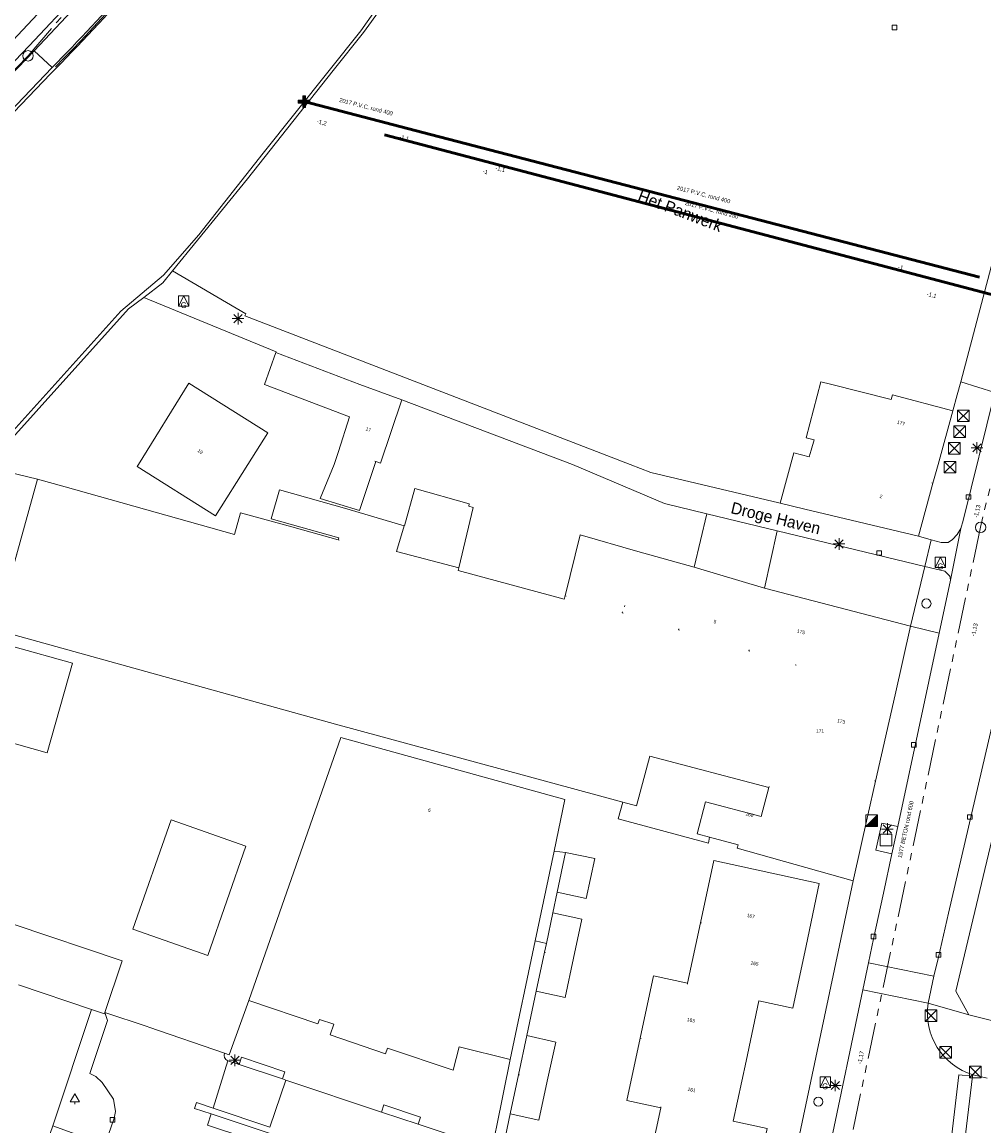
# Model space of a CAD drawing. Header units: millimetres. Extents: x 812 to 183790, y 13 to 580968.
# Tile 23 of 256: x 182587 to 182670, y 580443 to 580538. Entities that reach past the tile are written whole.
import ezdxf

# ---------------------------------------------------------------- set-up
doc = ezdxf.new("R2010")
doc.units = ezdxf.units.MM
doc.header["$LTSCALE"] = 5
for name, pattern in [('DGN1', [336.0003, 0, -336.0003]), ('DGN3', [672.0006, 448.0004, -224.0002]), ('PHANTOM2', [1.25, 0.625, -0.125, 0.125, -0.125, 0.125, -0.125])]:
    doc.linetypes.add(name, pattern=pattern)
for name, color, linetype, lineweight in [('000 BOB begin', 252, 'Continuous', 13), ('000 BOB eind', 252, 'Continuous', 13), ('000 Onderhoud door derden', 252, 'Continuous', 53), ('000 Specificaties_S', 252, 'Continuous', 13), ('025 FIKTIEVE PUT', 252, 'Continuous', 0), ('046 GEMENGD STELSEL', 252, 'PHANTOM2', 0), ('047 HEMELWATER AFVOER', 252, 'PHANTOM2', 13), ('afsluitpaal', 252, 'Continuous', 9), ('beheer openbare ruimte groenbeheer', 252, 'Continuous', 9), ('beheer openbare ruimte wegbeheer', 252, 'Continuous', 9), ('boom', 252, 'Continuous', 9), ('brandkraan -put', 252, 'Continuous', 9), ('gasput', 252, 'Continuous', 9), ('Grens overig bouwwerk IMGEO uitbreiding populatie', 7, 'Continuous', 0), ('hek', 252, 'DGN3', 9), ('Hek overige scheiding', 252, 'Continuous', 9), ('hoofdgebouw', 252, 'Continuous', 9), ('huisnummerreeks BGT', 252, 'Continuous', 9), ('inspectie- rioolput', 252, 'Continuous', 9), ('kant verharding', 252, 'Continuous', 9), ('kolk', 252, 'Continuous', 9), ('lichtmast', 252, 'Continuous', 9), ('maaiveld', 6, 'Continuous', 0), ('N-XX-AL-M', 7, 'Continuous', 0), ('openbaar ruimte label', 252, 'Continuous', 9), ('waterleidingput', 252, 'Continuous', 9)]:
    doc.layers.add(name, color=color, linetype=linetype, lineweight=lineweight)
for name, color, linetype, lineweight, true_color in [('benzine- olieput', 7, 'Continuous', 0, 0x673327), ('bijgebouw', 1, 'Continuous', 0, 0xff0000), ('dakrand', 1, 'Continuous', 0, 0xff0000), ('dakrand bijgebouw', 1, 'Continuous', 0, 0xff0000), ('Kademuur breder dan 30cm', 1, 'Continuous', 0, 0xff0000), ('kunstwerk', 7, 'Continuous', 13, 0x00a800), ('pomp', 7, 'Continuous', 0, 0xd52b96), ('scheidingsmuur', 1, 'DGN1', 13, 0xff0000)]:
    doc.layers.add(name, color=color, linetype=linetype, lineweight=lineweight, true_color=true_color)
doc.styles.add('Arial Narrow', font='Arial Narrow.shx')
doc.styles.add('NLCS-ISO-M200-T18', font='txt', dxfattribs={"height": 0.36})
doc.styles.add('Styledgn000', font='dgn000.shx')
doc.dimstyles.new('NLCS-M200-T18-PIJL_X_L2_H1', dxfattribs={"dimscale": 0.2, "dimtxt": 0.36, "dimasz": 2, "dimexe": 2, "dimexo": 1, "dimgap": 0.7, "dimtad": 1, "dimzin": 0, "dimdsep": 46, "dimtxsty": 'NLCS-ISO-M200-T18', "dimcen": 0, "dimdle": 2, "dimclrd": 256, "dimclre": 256, "dimclrt": 256, "dimadec": 1, "dimazin": 0, "dimtfac": 1, "dimtofl": 0, "dimtmove": 1, "dimatfit": 0, "dimfxl": 2, "dimfxlon": 1, "dimtfillclr": 254, "dimtolj": 1, "dimtzin": 0, "dimlwd": 18, "dimlwe": 18, "dimarcsym": 0})

# ---------------------------------------------------------------- blocks, each defined once
blk = doc.blocks.new('RIOOLP455')
at = {"layer": 'inspectie- rioolput', "color": 251, "linetype": 'Continuous', "lineweight": 0, "true_color": 0x696969}
blk.add_circle((0, 0), 0.9, dxfattribs=at)
blk = doc.blocks.new('HINDER375')
at = {"layer": 'afsluitpaal', "color": 251, "linetype": 'Continuous', "lineweight": 0, "true_color": 0x696969}
for p, q in [((-0.5, 0.5), (0.5, -0.5)), ((0.5, 0.5), (-0.5, -0.5))]:
    blk.add_line(p, q, dxfattribs=at)
at = {"layer": 'afsluitpaal', "color": 251, "linetype": 'Continuous', "lineweight": 0, "true_color": 0x696969, "flags": 128}
blk.add_lwpolyline([(-0.5, 0.5), (0.5, 0.5), (0.5, -0.5), (-0.5, -0.5), (-0.5, 0.5)], dxfattribs=at)
blk = doc.blocks.new('SKOLK1607')
at = {"layer": 'kolk', "color": 251, "linetype": 'Continuous', "lineweight": 0, "true_color": 0x696969, "flags": 128}
blk.add_lwpolyline([(-0.2, 0.4), (0.2, 0.4), (0.2, 0), (-0.2, 0), (-0.2, 0.4)], dxfattribs=at)
blk = doc.blocks.new('SKOLK1694')
at = {"layer": 'kolk', "color": 251, "linetype": 'Continuous', "lineweight": 0, "true_color": 0x696969, "flags": 128}
blk.add_lwpolyline([(-0.2, 0.4), (0.2, 0.4), (0.2, 0), (-0.2, 0), (-0.2, 0.4)], dxfattribs=at)
blk = doc.blocks.new('SKOLK1731')
at = {"layer": 'kolk', "color": 251, "linetype": 'Continuous', "lineweight": 0, "true_color": 0x696969, "flags": 128}
blk.add_lwpolyline([(-0.2, 0.4), (0.2, 0.4), (0.2, 0), (-0.2, 0), (-0.2, 0.4)], dxfattribs=at)
blk = doc.blocks.new('HINDER434')
at = {"layer": 'afsluitpaal', "color": 251, "linetype": 'Continuous', "lineweight": 0, "true_color": 0x696969}
for p, q in [((-0.5, 0.5), (0.5, -0.5)), ((0.5, 0.5), (-0.5, -0.5))]:
    blk.add_line(p, q, dxfattribs=at)
at = {"layer": 'afsluitpaal', "color": 251, "linetype": 'Continuous', "lineweight": 0, "true_color": 0x696969, "flags": 128}
blk.add_lwpolyline([(-0.5, 0.5), (0.5, 0.5), (0.5, -0.5), (-0.5, -0.5), (-0.5, 0.5)], dxfattribs=at)
blk = doc.blocks.new('GASPT91')
at = {"layer": 'gasput', "color": 251, "linetype": 'Continuous', "lineweight": 0, "true_color": 0x696969, "flags": 128}
for points in [[(-0.45, 0.45), (0.45, 0.45), (0.45, -0.45), (-0.45, -0.45), (-0.45, 0.45)], [(-0.45, -0.45), (0, 0.45), (0.45, -0.45)]]:
    blk.add_lwpolyline(points, dxfattribs=at)
at = {"layer": 'gasput', "color": 251, "linetype": 'Continuous', "lineweight": 0, "true_color": 0x696969, "insert": (0, -0.615), "char_height": 0.5, "attachment_point": 8, "line_spacing_factor": 0.8, "style": 'Styledgn000'}
blk.add_mtext('{\\C251;G}', dxfattribs=at)
blk = doc.blocks.new('RIOOLP671')
at = {"layer": 'inspectie- rioolput', "color": 251, "linetype": 'Continuous', "lineweight": 0, "true_color": 0x696969}
blk.add_circle((0, 0), 0.9, dxfattribs=at)
blk = doc.blocks.new('HINDER466')
at = {"layer": 'afsluitpaal', "color": 251, "linetype": 'Continuous', "lineweight": 0, "true_color": 0x696969}
for p, q in [((-0.5, 0.5), (0.5, -0.5)), ((0.5, 0.5), (-0.5, -0.5))]:
    blk.add_line(p, q, dxfattribs=at)
at = {"layer": 'afsluitpaal', "color": 251, "linetype": 'Continuous', "lineweight": 0, "true_color": 0x696969, "flags": 128}
blk.add_lwpolyline([(-0.5, 0.5), (0.5, 0.5), (0.5, -0.5), (-0.5, -0.5), (-0.5, 0.5)], dxfattribs=at)
blk = doc.blocks.new('LANTP894')
at = {"layer": 'lichtmast', "color": 251, "linetype": 'Continuous', "lineweight": 0, "true_color": 0x696969}
for p, q in [((-0.5, 0), (0.5, 0.001)), ((0.354, -0.354), (-0.354, 0.354)), ((-0.354, -0.354), (0.354, 0.354)), ((0, -0.5), (0, 0.5))]:
    blk.add_line(p, q, dxfattribs=at)
blk = doc.blocks.new('SKOLK2069')
at = {"layer": 'kolk', "color": 251, "linetype": 'Continuous', "lineweight": 0, "true_color": 0x696969, "flags": 128}
blk.add_lwpolyline([(-0.2, 0.4), (0.2, 0.4), (0.2, 0), (-0.2, 0), (-0.2, 0.4)], dxfattribs=at)
blk = doc.blocks.new('SKOLK2155')
at = {"layer": 'kolk', "color": 251, "linetype": 'Continuous', "lineweight": 0, "true_color": 0x696969, "flags": 128}
blk.add_lwpolyline([(-0.2, 0.4), (0.2, 0.4), (0.2, 0), (-0.2, 0), (-0.2, 0.4)], dxfattribs=at)
blk = doc.blocks.new('HINDER540')
at = {"layer": 'afsluitpaal', "color": 251, "linetype": 'Continuous', "lineweight": 0, "true_color": 0x696969}
for p, q in [((-0.5, 0.5), (0.5, -0.5)), ((0.5, 0.5), (-0.5, -0.5))]:
    blk.add_line(p, q, dxfattribs=at)
at = {"layer": 'afsluitpaal', "color": 251, "linetype": 'Continuous', "lineweight": 0, "true_color": 0x696969, "flags": 128}
blk.add_lwpolyline([(-0.5, 0.5), (0.5, 0.5), (0.5, -0.5), (-0.5, -0.5), (-0.5, 0.5)], dxfattribs=at)
blk = doc.blocks.new('BOOM2354')
at = {"layer": 'boom', "color": 251, "linetype": 'Continuous', "lineweight": 0, "true_color": 0x696969}
blk.add_line((0, -0.433), (0, -0.233), dxfattribs=at)
at = {"layer": 'boom', "color": 251, "linetype": 'Continuous', "lineweight": 0, "true_color": 0x696969, "flags": 128}
blk.add_lwpolyline([(-0.4, -0.233), (0, 0.467), (0.4, -0.233), (-0.4, -0.233)], dxfattribs=at)
blk = doc.blocks.new('HINDER636')
at = {"layer": 'afsluitpaal', "color": 251, "linetype": 'Continuous', "lineweight": 0, "true_color": 0x696969}
for p, q in [((-0.5, 0.5), (0.5, -0.5)), ((0.5, 0.5), (-0.5, -0.5))]:
    blk.add_line(p, q, dxfattribs=at)
at = {"layer": 'afsluitpaal', "color": 251, "linetype": 'Continuous', "lineweight": 0, "true_color": 0x696969, "flags": 128}
blk.add_lwpolyline([(-0.5, 0.5), (0.5, 0.5), (0.5, -0.5), (-0.5, -0.5), (-0.5, 0.5)], dxfattribs=at)
blk = doc.blocks.new('BRANDK239')
at = {"layer": 'brandkraan -put', "color": 251, "linetype": 'Continuous', "lineweight": 0, "true_color": 0x696969}
blk.add_circle((0, 0), 0.4, dxfattribs=at)
blk = doc.blocks.new('BENZPT4')
at = {"layer": 'benzine- olieput', "color": 251, "linetype": 'Continuous', "lineweight": 0, "true_color": 0x696969, "flags": 128}
for points in [[(-0.5, -0.5), (0.5, -0.5), (0.5, 0.5), (-0.5, 0.5), (-0.5, -0.5)], [(-0.5, -0.5), (0.5, 0.5)], [(-0.358, -0.5), (0.5, 0.358)], [(-0.218, -0.5), (0.5, 0.218)], [(-0.076, -0.5), (0.5, 0.076)], [(0.066, -0.5), (0.5, -0.066)], [(0.208, -0.5), (0.5, -0.208)], [(0.348, -0.5), (0.5, -0.348)], [(0.49, -0.5), (0.5, -0.49)]]:
    blk.add_lwpolyline(points, dxfattribs=at)
blk = doc.blocks.new('SKOLK3382')
at = {"layer": 'kolk', "color": 251, "linetype": 'Continuous', "lineweight": 0, "true_color": 0x696969, "flags": 128}
blk.add_lwpolyline([(-0.2, 0.4), (0.2, 0.4), (0.2, 0), (-0.2, 0), (-0.2, 0.4)], dxfattribs=at)
blk = doc.blocks.new('DUMMY91')
at = {"layer": 'pomp', "color": 251, "lineweight": 0, "true_color": 0x696969, "flags": 128}
blk.add_lwpolyline([(0.5, -0.5), (-0.5, -0.5), (-0.5, 0.5), (0.5, 0.5), (0.5, -0.5)], dxfattribs=at)
blk = doc.blocks.new('LANTP1509')
at = {"layer": 'lichtmast', "color": 251, "linetype": 'Continuous', "lineweight": 0, "true_color": 0x696969}
for p, q in [((-0.5, 0), (0.5, 0.001)), ((0.354, -0.354), (-0.354, 0.354)), ((-0.354, -0.354), (0.354, 0.354)), ((0, -0.5), (0, 0.5))]:
    blk.add_line(p, q, dxfattribs=at)
blk = doc.blocks.new('HINDER690')
at = {"layer": 'afsluitpaal', "color": 251, "linetype": 'Continuous', "lineweight": 0, "true_color": 0x696969}
for p, q in [((-0.5, 0.5), (0.5, -0.5)), ((0.5, 0.5), (-0.5, -0.5))]:
    blk.add_line(p, q, dxfattribs=at)
at = {"layer": 'afsluitpaal', "color": 251, "linetype": 'Continuous', "lineweight": 0, "true_color": 0x696969, "flags": 128}
blk.add_lwpolyline([(-0.5, 0.5), (0.5, 0.5), (0.5, -0.5), (-0.5, -0.5), (-0.5, 0.5)], dxfattribs=at)
blk = doc.blocks.new('SKOLK3878')
at = {"layer": 'kolk', "color": 251, "linetype": 'Continuous', "lineweight": 0, "true_color": 0x696969, "flags": 128}
blk.add_lwpolyline([(-0.2, 0.4), (0.2, 0.4), (0.2, 0), (-0.2, 0), (-0.2, 0.4)], dxfattribs=at)
blk = doc.blocks.new('LANTP1673')
at = {"layer": 'lichtmast', "color": 251, "linetype": 'Continuous', "lineweight": 0, "true_color": 0x696969}
for p, q in [((-0.5, 0), (0.5, 0.001)), ((0.354, -0.354), (-0.354, 0.354)), ((-0.354, -0.354), (0.354, 0.354)), ((0, -0.5), (0, 0.5))]:
    blk.add_line(p, q, dxfattribs=at)
blk = doc.blocks.new('GASPT206')
at = {"layer": 'gasput', "color": 251, "linetype": 'Continuous', "lineweight": 0, "true_color": 0x696969, "flags": 128}
for points in [[(-0.45, 0.45), (0.45, 0.45), (0.45, -0.45), (-0.45, -0.45), (-0.45, 0.45)], [(-0.45, -0.45), (0, 0.45), (0.45, -0.45)]]:
    blk.add_lwpolyline(points, dxfattribs=at)
at = {"layer": 'gasput', "color": 251, "linetype": 'Continuous', "lineweight": 0, "true_color": 0x696969, "insert": (0, -0.615), "char_height": 0.5, "attachment_point": 8, "line_spacing_factor": 0.8, "style": 'Styledgn000'}
blk.add_mtext('{\\C251;G}', dxfattribs=at)
blk = doc.blocks.new('HINDER770')
at = {"layer": 'afsluitpaal', "color": 251, "linetype": 'Continuous', "lineweight": 0, "true_color": 0x696969}
for p, q in [((-0.5, 0.5), (0.5, -0.5)), ((0.5, 0.5), (-0.5, -0.5))]:
    blk.add_line(p, q, dxfattribs=at)
at = {"layer": 'afsluitpaal', "color": 251, "linetype": 'Continuous', "lineweight": 0, "true_color": 0x696969, "flags": 128}
blk.add_lwpolyline([(-0.5, 0.5), (0.5, 0.5), (0.5, -0.5), (-0.5, -0.5), (-0.5, 0.5)], dxfattribs=at)
blk = doc.blocks.new('LANTP1779')
at = {"layer": 'lichtmast', "color": 251, "linetype": 'Continuous', "lineweight": 0, "true_color": 0x696969}
for p, q in [((-0.5, 0), (0.5, 0.001)), ((0.354, -0.354), (-0.354, 0.354)), ((-0.354, -0.354), (0.354, 0.354)), ((0, -0.5), (0, 0.5))]:
    blk.add_line(p, q, dxfattribs=at)
blk = doc.blocks.new('LANTP1787')
at = {"layer": 'lichtmast', "color": 251, "linetype": 'Continuous', "lineweight": 0, "true_color": 0x696969}
for p, q in [((-0.5, 0), (0.5, 0.001)), ((0.354, -0.354), (-0.354, 0.354)), ((-0.354, -0.354), (0.354, 0.354)), ((0, -0.5), (0, 0.5))]:
    blk.add_line(p, q, dxfattribs=at)
blk = doc.blocks.new('GASPT218')
at = {"layer": 'gasput', "color": 251, "linetype": 'Continuous', "lineweight": 0, "true_color": 0x696969, "flags": 128}
for points in [[(-0.45, 0.45), (0.45, 0.45), (0.45, -0.45), (-0.45, -0.45), (-0.45, 0.45)], [(-0.45, -0.45), (0, 0.45), (0.45, -0.45)]]:
    blk.add_lwpolyline(points, dxfattribs=at)
at = {"layer": 'gasput', "color": 251, "linetype": 'Continuous', "lineweight": 0, "true_color": 0x696969, "insert": (0, -0.615), "char_height": 0.5, "attachment_point": 8, "line_spacing_factor": 0.8, "style": 'Styledgn000'}
blk.add_mtext('{\\C251;G}', dxfattribs=at)
blk = doc.blocks.new('SKOLK4496')
at = {"layer": 'kolk', "color": 251, "linetype": 'Continuous', "lineweight": 0, "true_color": 0x696969, "flags": 128}
blk.add_lwpolyline([(-0.2, 0.4), (0.2, 0.4), (0.2, 0), (-0.2, 0), (-0.2, 0.4)], dxfattribs=at)
blk = doc.blocks.new('LANTP1935')
at = {"layer": 'lichtmast', "color": 251, "linetype": 'Continuous', "lineweight": 0, "true_color": 0x696969}
for p, q in [((-0.5, 0), (0.5, 0.001)), ((0.354, -0.354), (-0.354, 0.354)), ((-0.354, -0.354), (0.354, 0.354)), ((0, -0.5), (0, 0.5))]:
    blk.add_line(p, q, dxfattribs=at)
blk = doc.blocks.new('WATERP399')
at = {"layer": 'waterleidingput', "color": 251, "linetype": 'Continuous', "lineweight": 0, "true_color": 0x696969}
blk.add_circle((0, 0), 0.4, dxfattribs=at)
blk = doc.blocks.new('*D6740')
at = {"layer": 'Defpoints', "color": 0, "transparency": 16777216}
for p in [(182634.136, 580804.451), (182590.752, 580406.81)]:
    blk.add_point(p, dxfattribs=at)
at = {"layer": 'N-XX-AL-M', "linetype": 'Continuous', "lineweight": 18, "transparency": 16777216}
blk.add_line((182633.75, 580800.912), (182634.092, 580804.053), dxfattribs=at)
at = {"layer": 'N-XX-AL-M', "transparency": 16777216}
blk.add_solid([(182634.159, 580804.046), (182634.026, 580804.06), (182634.136, 580804.451)], dxfattribs=at)
at = {"layer": 'N-XX-AL-M', "transparency": 16777216, "insert": (182634.171, 580801.822), "char_height": 0.36, "attachment_point": 5, "rotation": 263.77354, "style": 'NLCS-ISO-M200-T18'}
blk.add_mtext('\\A1;R400.00', dxfattribs=at)
blk = doc.blocks.new('*D6742')
at = {"layer": 'Defpoints', "color": 0, "transparency": 16777216}
for p in [(182633.076, 580796.87), (182601.45, 580498.541)]:
    blk.add_point(p, dxfattribs=at)
at = {"layer": 'N-XX-AL-M', "linetype": 'Continuous', "lineweight": 18, "transparency": 16777216}
blk.add_line((182632.795, 580794.221), (182633.034, 580796.472), dxfattribs=at)
at = {"layer": 'N-XX-AL-M', "transparency": 16777216}
blk.add_solid([(182633.1, 580796.465), (182632.967, 580796.479), (182633.076, 580796.87)], dxfattribs=at)
at = {"layer": 'N-XX-AL-M', "transparency": 16777216, "insert": (182633.211, 580795.114), "char_height": 0.36, "attachment_point": 5, "rotation": 263.94864, "style": 'NLCS-ISO-M200-T18'}
blk.add_mtext('\\A1;R300.00', dxfattribs=at)
blk = doc.blocks.new('*D6743')
at = {"layer": 'Defpoints', "color": 0, "transparency": 16777216}
for p in [(182633.293, 580803.383), (182601.45, 580498.541)]:
    blk.add_point(p, dxfattribs=at)
at = {"layer": 'N-XX-AL-M', "linetype": 'Continuous', "lineweight": 18, "transparency": 16777216}
blk.add_line((182633.016, 580800.733), (182633.251, 580802.985), dxfattribs=at)
at = {"layer": 'N-XX-AL-M', "transparency": 16777216}
blk.add_solid([(182633.318, 580802.978), (182633.185, 580802.992), (182633.293, 580803.383)], dxfattribs=at)
at = {"layer": 'N-XX-AL-M', "transparency": 16777216, "insert": (182633.431, 580801.627), "char_height": 0.36, "attachment_point": 5, "rotation": 264.03664, "style": 'NLCS-ISO-M200-T18'}
blk.add_mtext('\\A1;R306.50', dxfattribs=at)
blk = doc.blocks.new('*D6827')
at = {"layer": 'Defpoints', "color": 0, "transparency": 16777216}
for p in [(182609.292, 580791.933), (182582.499, 580493.132)]:
    blk.add_point(p, dxfattribs=at)
at = {"layer": 'N-XX-AL-M', "linetype": 'Continuous', "lineweight": 18, "transparency": 16777216}
blk.add_line((182608.864, 580787.159), (182609.257, 580791.534), dxfattribs=at)
at = {"layer": 'N-XX-AL-M', "transparency": 16777216}
blk.add_solid([(182609.323, 580791.528), (182609.19, 580791.54), (182609.292, 580791.933)], dxfattribs=at)
at = {"layer": 'N-XX-AL-M', "transparency": 16777216, "insert": (182609.266, 580788.058), "char_height": 0.36, "attachment_point": 5, "rotation": 264.87596, "style": 'NLCS-ISO-M200-T18'}
blk.add_mtext('\\A1;R300.00', dxfattribs=at)

msp = doc.modelspace()

# ---------------------------------------------------------------- hatches: boundary and pattern name
at = {"layer": '025 FIKTIEVE PUT', "ltscale": 0.5, "extrusion": (0, 0, -1)}
msp.add_hatch(color=256, dxfattribs=at).paths.add_polyline_path([(-182611.53, 580530.798), (-182611.53, 580531.173), (-182611.905, 580531.173), (-182611.905, 580531.423), (-182611.53, 580531.423), (-182611.53, 580531.798), (-182611.28, 580531.798), (-182611.28, 580531.423), (-182610.905, 580531.423), (-182610.905, 580531.173), (-182611.28, 580531.173), (-182611.28, 580530.798)])

# ---------------------------------------------------------------- linework, layer by layer
at = {"layer": '000 Onderhoud door derden', "flags": 128}
for points in [[(182621.641, 580528.636), (182611.405, 580531.298)], [(182618.356, 580528.445), (182674.353, 580513.708)], [(182669.695, 580516.145), (182621.641, 580528.636)]]:
    msp.add_lwpolyline(points, dxfattribs=at)
at = {"layer": '025 FIKTIEVE PUT', "ltscale": 0.5, "flags": 128}
msp.add_lwpolyline([(182611.28, 580531.173), (182610.905, 580531.173), (182610.905, 580531.423), (182611.28, 580531.423), (182611.28, 580531.798), (182611.53, 580531.798), (182611.53, 580531.423), (182611.905, 580531.423), (182611.905, 580531.173), (182611.53, 580531.173), (182611.53, 580530.798), (182611.28, 580530.798), (182611.28, 580531.173)], close=True, dxfattribs=at)
at = {"layer": '046 GEMENGD STELSEL', "flags": 128}
for points in [[(182587.569, 580535.248), (182610.303, 580561.72)], [(182568.234, 580515.214), (182587.569, 580535.248)], [(182618.356, 580528.445), (182674.353, 580513.708)], [(182674.353, 580513.708), (182669.798, 580494.594)], [(182669.798, 580494.594), (182658.668, 580442.03)]]:
    msp.add_lwpolyline(points, dxfattribs=at)
at = {"layer": '047 HEMELWATER AFVOER', "flags": 128}
for points in [[(182569.033, 580518.448), (182595.582, 580546.399)], [(182621.641, 580528.636), (182611.405, 580531.298)], [(182669.695, 580516.145), (182621.641, 580528.636)]]:
    msp.add_lwpolyline(points, dxfattribs=at)
at = {"layer": 'beheer openbare ruimte groenbeheer', "color": 251, "lineweight": 0, "true_color": 0x696969}
for points in [[(182593.06, 580452.964), (182589.722, 580442.941)], [(182594.213, 580452.712), (182594.423, 580452.002)]]:
    msp.add_lwpolyline(points, dxfattribs=at)
at = {"layer": 'beheer openbare ruimte wegbeheer', "color": 251, "lineweight": 0, "true_color": 0x696969}
for points in [[(182591.795, 580540.508), (182587.676, 580536.106)], [(182587.676, 580536.106), (182582.728, 580530.976)], [(182668.104, 580507.112), (182675.106, 580533.739)], [(182667.193, 580490.001), (182668.093, 580494.458)], [(182666.218, 580485.445), (182663.76, 580486.04)], [(182665.281, 580453.5), (182668.797, 580452.503)], [(182669.109, 580447.201), (182669.146, 580447.332)]]:
    msp.add_lwpolyline(points, dxfattribs=at)
at = {"layer": 'beheer openbare ruimte wegbeheer', "color": 251, "lineweight": 0, "true_color": 0x696969, "flags": 128}
msp.add_lwpolyline([(182603.391, 580443.952), (182603.075, 580442.998), (182625.966, 580435.429), (182624.942, 580431.844)], dxfattribs=at)
at = {"layer": 'bijgebouw', "color": 251, "lineweight": 0, "true_color": 0x696969}
for points in [[(182619.84, 580505.56), (182616.21, 580506.88)], [(182615.321, 580504.096), (182614.37, 580501.12)], [(182614.006, 580499.999), (182614.37, 580501.12)], [(182617.516, 580499.999), (182617.594, 580500.237)], [(182633.26, 580463.09), (182633.98, 580466.51)], [(182635.76, 580462.55), (182633.26, 580463.09)], [(182632.318, 580458.664), (182632.88, 580461.3)], [(182632.158, 580457.913), (182632.318, 580458.664)], [(182631.44, 580454.54), (182632.158, 580457.913)], [(182634.66, 580457.38), (182633.94, 580454)], [(182633.94, 580454), (182631.44, 580454.54)], [(182629.91, 580447.335), (182630.63, 580450.72)], [(182629.19, 580443.95), (182629.91, 580447.335)], [(182632.4, 580446.785), (182631.68, 580443.41)], [(182631.68, 580443.41), (182629.19, 580443.95)]]:
    msp.add_lwpolyline(points, dxfattribs=at)
at = {"layer": 'bijgebouw', "color": 251, "lineweight": 0, "true_color": 0x696969, "flags": 128}
for points in [[(182617.594, 580500.237), (182618.01, 580500.1), (182619.84, 580505.56)], [(182617.516, 580499.999), (182616.176, 580496.016), (182612.79, 580497.047), (182614.006, 580499.999)], [(182633.98, 580466.51), (182636.49, 580465.98), (182635.76, 580462.55)], [(182632.88, 580461.3), (182635.38, 580460.76), (182634.66, 580457.38)], [(182630.63, 580450.72), (182633.12, 580450.16), (182632.4, 580446.785)]]:
    msp.add_lwpolyline(points, dxfattribs=at)
at = {"layer": 'dakrand', "color": 251, "lineweight": 0, "true_color": 0x696969, "flags": 128}
for points in [[(182605.382, 580493.941), (182605.901, 580495.823), (182610.353, 580494.603)], [(182633.93, 580488.662), (182633.859, 580488.378), (182624.695, 580490.836), (182624.752, 580491.074)]]:
    msp.add_lwpolyline(points, dxfattribs=at)
at = {"layer": 'dakrand', "color": 251, "lineweight": 0, "true_color": 0x696969}
for points in [[(182615.106, 580496.166), (182620.042, 580494.704)], [(182635.24, 580493.92), (182633.93, 580488.662)], [(182614.399, 580493.655), (182614.347, 580493.476)]]:
    msp.add_lwpolyline(points, dxfattribs=at)
at = {"layer": 'dakrand bijgebouw', "color": 251, "lineweight": 0, "true_color": 0x696969, "flags": 128}
msp.add_lwpolyline([(182615.321, 580504.096), (182607.988, 580506.897), (182608.97, 580509.646)], dxfattribs=at)
at = {"layer": 'dakrand bijgebouw', "color": 251, "lineweight": 0, "true_color": 0x696969}
msp.add_lwpolyline([(182608.97, 580509.646), (182616.21, 580506.88)], dxfattribs=at)
at = {"layer": 'Grens overig bouwwerk IMGEO uitbreiding populatie', "color": 251, "lineweight": 0, "true_color": 0x696969, "flags": 128}
for points in [[(182620.042, 580494.704), (182620.061, 580494.698), (182620.95, 580497.91), (182625.66, 580496.59), (182625.61, 580496.39), (182626.009, 580496.288)], [(182603.08, 580457.63), (182596.626, 580459.884), (182599.922, 580469.322), (182606.376, 580467.068), (182603.08, 580457.63)], [(182594.213, 580452.712), (182595.705, 580457.155), (182586.287, 580460.317), (182584.796, 580455.878)]]:
    msp.add_lwpolyline(points, dxfattribs=at)
at = {"layer": 'Grens overig bouwwerk IMGEO uitbreiding populatie', "color": 251, "lineweight": 0, "true_color": 0x696969}
msp.add_lwpolyline([(182624.752, 580491.074), (182626.009, 580496.288)], dxfattribs=at)
at = {"layer": 'hek', "color": 251, "linetype": 'DGN3', "lineweight": 0, "true_color": 0x696969}
msp.add_lwpolyline([(182589.944, 580534.299, 0.024071), (182601.095, 580546.779)], format="xyb", dxfattribs=at)
at = {"layer": 'Hek overige scheiding', "color": 251, "lineweight": 0, "true_color": 0x696969}
msp.add_lwpolyline([(182588.38, 580498.72), (182583.956, 580499.792)], dxfattribs=at)
at = {"layer": 'Hek overige scheiding', "color": 251, "lineweight": 0, "true_color": 0x696969, "flags": 128}
msp.add_lwpolyline([(182646.401, 580467.825), (182646.315, 580467.322), (182638.528, 580469.404), (182638.923, 580470.862)], dxfattribs=at)
at = {"layer": 'hoofdgebouw', "color": 251, "lineweight": 0, "true_color": 0x696969, "flags": 128}
for points in [[(182597.102, 580499.999), (182601.46, 580507.01), (182608.26, 580502.73), (182606.544, 580499.999)], [(182606.544, 580499.999), (182603.76, 580495.57), (182596.99, 580499.82), (182597.102, 580499.999)], [(182614.399, 580493.655), (182608.568, 580495.296), (182609.274, 580497.807), (182615.106, 580496.166)], [(182581.079, 580485.724), (182591.4, 580482.84), (182589.21, 580475.12), (182583.7, 580476.67), (182578.95, 580471.13), (182579.95, 580470.26)], [(182638.923, 580470.862), (182614.11, 580477.59), (182584.75, 580485.73)], [(182606.64, 580453.75), (182614.58, 580476.42), (182633.918, 580471.096), (182632.977, 580466.638)], [(182651.52, 580472.12), (182641.24, 580474.83), (182640.11, 580470.54), (182638.923, 580470.862)], [(182646.401, 580467.825), (182645.32, 580468.11), (182646.05, 580470.88), (182650.86, 580469.62), (182651.52, 580472.12)], [(182658.8, 580464.08), (182648.8, 580466.88), (182648.88, 580467.17), (182646.401, 580467.825)], [(182645.616, 580460.45), (182646.76, 580465.83), (182655.88, 580463.83), (182654.74, 580458.449)], [(182654.74, 580458.449), (182653.6, 580453.07), (182650.66, 580453.7)], [(182640.416, 580450.489), (182641.56, 580455.87), (182644.51, 580455.25)], [(182624.27, 580447.72), (182618.59, 580449.64), (182618.43, 580449.14), (182613.66, 580450.78), (182613.97, 580451.7), (182612.72, 580452.1), (182612.6, 580451.72), (182606.64, 580453.75)], [(182642.19, 580444.47), (182639.27, 580445.1), (182640.416, 580450.489)], [(182629.179, 580448.649), (182624.781, 580449.756), (182624.27, 580447.72)], [(182648.45, 580443.32), (182651.39, 580442.7), (182650.247, 580437.322)]]:
    msp.add_lwpolyline(points, dxfattribs=at)
at = {"layer": 'hoofdgebouw', "color": 251, "lineweight": 0, "true_color": 0x696969}
for points in [[(182654.748, 580502.278), (182656.024, 580507.127)], [(182656.024, 580507.127), (182656.852, 580506.92)], [(182656.852, 580506.92), (182662.083, 580505.608)], [(182662.083, 580505.608), (182662.188, 580506.014)], [(182662.188, 580506.014), (182667.41, 580504.63)], [(182666.136, 580499.999), (182667.41, 580504.63)], [(182655.439, 580502.11), (182654.748, 580502.278)], [(182655.18, 580501.227), (182655.439, 580502.11)], [(182653.666, 580500.986), (182652.495, 580496.647)], [(182655.009, 580500.648), (182653.666, 580500.986)], [(182655.18, 580501.227), (182655.009, 580500.648)], [(182666.136, 580499.999), (182665.689, 580498.375)], [(182584.75, 580485.73), (182588.38, 580498.72)], [(182588.38, 580498.72), (182590.79, 580498.05)], [(182590.79, 580498.05), (182605.382, 580493.941)], [(182665.689, 580498.375), (182664.43, 580493.8)], [(182654.62, 580496.14), (182652.495, 580496.647)], [(182664.43, 580493.8), (182654.62, 580496.14)], [(182610.353, 580494.603), (182614.347, 580493.476)], [(182619.37, 580492.489), (182620.042, 580494.704)], [(182635.24, 580493.92), (182640.222, 580492.469)], [(182619.37, 580492.489), (182624.752, 580491.074)], [(182640.222, 580492.469), (182645.07, 580491.14)], [(182645.07, 580491.14), (182651.15, 580489.32)], [(182651.15, 580489.32), (182663.76, 580486.04)], [(182663.76, 580486.04), (182662.42, 580480.107)], [(182662.42, 580480.107), (182660.742, 580472.679)], [(182660.742, 580472.679), (182660.076, 580469.728)], [(182660.076, 580469.728), (182658.8, 580464.08)], [(182632.977, 580466.638), (182631.34, 580458.886)], [(182644.51, 580455.25), (182645.616, 580460.45)], [(182631.34, 580458.886), (182629.179, 580448.649)], [(182650.66, 580453.7), (182649.552, 580448.496)], [(182649.552, 580448.496), (182648.45, 580443.32)], [(182641.084, 580439.263), (182642.19, 580444.47)]]:
    msp.add_lwpolyline(points, dxfattribs=at)
at = {"layer": 'Kademuur breder dan 30cm', "color": 251, "lineweight": 0, "true_color": 0x696969}
msp.add_lwpolyline([(182589.502, 580533.683, 0.029258), (182603.586, 580549.638)], format="xyb", dxfattribs=at)
msp.add_lwpolyline([(182589.502, 580533.683, 0.029258), (182603.586, 580549.638)], format="xyb", dxfattribs=at)
at = {"layer": 'Kademuur breder dan 30cm', "color": 251, "lineweight": 0, "true_color": 0x696969, "flags": 128}
msp.add_lwpolyline([(182555.267, 580497.959), (182565.702, 580508.993), (182580.613, 580524.427), (182589.502, 580533.683)], dxfattribs=at)
msp.add_lwpolyline([(182555.267, 580497.959), (182565.702, 580508.993), (182580.613, 580524.427), (182589.502, 580533.683)], dxfattribs=at)
at = {"layer": 'kant verharding', "color": 251, "lineweight": 0, "true_color": 0x696969}
msp.add_lwpolyline([(182608.42, 580559.595), (182610.139, 580558.211), (182602.667, 580548.937, -0.027007), (182589.66, 580534.246), (182584.705, 580529.088)], format="xyb", dxfattribs=at)
at = {"layer": 'kant verharding', "color": 251, "lineweight": 0, "true_color": 0x696969, "flags": 128}
for points in [[(182583.159, 580530.558), (182588.103, 580535.684), (182592.24, 580540.106)], [(182600.052, 580516.698), (182606.376, 580512.987), (182606.29, 580512.83), (182639.545, 580499.999), (182641.33, 580499.31), (182652.388, 580496.672), (182652.495, 580496.647)], [(182597.56, 580514.409), (182608.997, 580509.723), (182608.97, 580509.646)], [(182667.41, 580504.63), (182667.791, 580505.993), (182668.104, 580507.112), (182671.044, 580506.195), (182668.31, 580495.165), (182668.093, 580494.458), (182667.778, 580493.956), (182667.363, 580493.506), (182667.002, 580493.259), (182666.393, 580493.27), (182665.546, 580493.499), (182664.993, 580491.188), (182666.7, 580490.773), (182667.149, 580490.358), (182667.193, 580490.001), (182666.218, 580485.445), (182662.643, 580468.753), (182661.274, 580469.046), (182660.772, 580466.7), (182662.141, 580466.407), (182661.41, 580462.993), (182660.552, 580459.061), (182660.117, 580457.001), (182665.775, 580455.84), (182666.162, 580457.478), (182667.035, 580461.271), (182676.03, 580499.999)], [(182619.84, 580505.56), (182634.576, 580500), (182642.518, 580496.628), (182646.16, 580495.744), (182652.251, 580494.272), (182664.993, 580491.188), (182663.76, 580486.04)], [(182695.28, 580452.93), (182695.016, 580449.405), (182680.026, 580449.694), (182668.797, 580452.503), (182667.668, 580454.558), (182671.82, 580471.916), (182685.791, 580468.952), (182685.809, 580469.867), (182685.812, 580470.019), (182672.093, 580472.876), (182672.317, 580473.94), (182684.311, 580473.81), (182684.242, 580472.897), (182704.86, 580472.416), (182704.972, 580477.114), (182701.474, 580479.531), (182701.739, 580487.401), (182699.34, 580487.46)], [(182659.635, 580454.648), (182656.789, 580441.076)], [(182594.423, 580452.002), (182592.911, 580447.455), (182593.414, 580447.192), (182593.963, 580446.673), (182594.952, 580445.23), (182595.134, 580444.159), (182595.021, 580443.602), (182594.267, 580441.43), (182594.012, 580441.385), (182589.722, 580442.941), (182580.135, 580415.368)], [(182668.502, 580442.178), (182669.109, 580447.201), (182667.912, 580447.334), (182667.319, 580442.167)], [(182609.828, 580446.876), (182618.08, 580444.12), (182618.284, 580444.736), (182621.461, 580443.683), (182621.257, 580443.067), (182627.384, 580441.028)]]:
    msp.add_lwpolyline(points, dxfattribs=at)
at = {"layer": 'kant verharding', "color": 251, "lineweight": 0, "true_color": 0x696969}
for points in [[(182588.103, 580535.684), (182589.66, 580534.246)], [(182646.16, 580495.744), (182645.07, 580491.14)], [(182652.251, 580494.272), (182651.15, 580489.32)], [(182664.43, 580493.8), (182665.546, 580493.499)], [(182662.643, 580468.753), (182662.141, 580466.407)], [(182632.977, 580466.638), (182633.98, 580466.51)], [(182658.8, 580464.08), (182650.741, 580425.956), (182647.98, 580426.66)], [(182633.26, 580463.09), (182632.88, 580461.3)], [(182632.318, 580458.664), (182631.34, 580458.886)], [(182665.775, 580455.84), (182665.281, 580453.5)], [(182631.44, 580454.54), (182630.63, 580450.72)], [(182604.529, 580449.201), (182598.002, 580451.434), (182597.852, 580451.485), (182594.213, 580452.712)], [(182604.82, 580448.545), (182603.557, 580444.45)], [(182609.541, 580446.972), (182605.787, 580448.228)], [(182621.257, 580443.067), (182618.08, 580444.12)], [(182629.19, 580443.95), (182628.38, 580440.12)]]:
    msp.add_lwpolyline(points, dxfattribs=at)
at = {"layer": 'kant verharding', "color": 251, "lineweight": 0, "true_color": 0x696969, "flags": 128}
for points in [[(182670.372, 580447.051), (182669.146, 580447.332, -0.375046), (182665.281, 580453.5), (182659.635, 580454.648), (182660.117, 580457.001)], [(182629.179, 580448.649), (182628.002, 580442.822), (182627.67, 580441.197), (182627.384, 580441.028), (182626.407, 580436.263), (182621.997, 580437.743), (182603.391, 580443.952), (182601.953, 580444.432), (182602.121, 580444.929), (182603.557, 580444.45), (182608.446, 580442.818), (182609.828, 580446.876), (182609.541, 580446.972), (182609.747, 580447.588), (182605.993, 580448.844), (182605.787, 580448.228), (182604.82, 580448.545, -0.400538), (182604.529, 580449.201), (182604.925, 580449.066), (182606.64, 580453.75)]]:
    msp.add_lwpolyline(points, format="xyb", dxfattribs=at)
at = {"layer": 'kunstwerk', "color": 251, "lineweight": 0, "true_color": 0x696969, "flags": 128}
for points in [[(182600.052, 580516.698), (182606.514, 580524.644), (182613.918, 580533.974), (182616.54, 580537.252), (182620.658, 580542.954)], [(182597.56, 580514.409), (182599.215, 580515.669), (182600.052, 580516.698)], [(182584.135, 580499.999), (182596.245, 580513.409), (182597.56, 580514.409)]]:
    msp.add_lwpolyline(points, dxfattribs=at)
at = {"layer": 'maaiveld', "color": 251, "lineweight": 0, "true_color": 0x696969, "flags": 128}
msp.add_lwpolyline([(182703.452, 580668.004), (182700.982, 580664.273), (182694.596, 580654.935), (182686.667, 580643.579), (182678.99, 580632.068), (182673.268, 580623.08), (182666.31, 580612.223), (182662.701, 580606.466), (182650.741, 580587.58), (182641.88, 580574.353), (182632.816, 580561.179), (182625.349, 580550.276), (182616.287, 580537.406), (182607.856, 580526.866), (182602.302, 580519.806), (182599.271, 580516.328), (182595.582, 580513.211), (182583.644, 580500)], dxfattribs=at)
at = {"layer": 'maaiveld', "color": 251, "lineweight": 0, "true_color": 0x696969}
for points in [[(182586.736, 580455.088), (182593.06, 580452.964)], [(182593.06, 580452.964), (182594.172, 580452.59)], [(182594.172, 580452.59), (182594.213, 580452.712)]]:
    msp.add_lwpolyline(points, dxfattribs=at)
at = {"layer": 'scheidingsmuur', "color": 251, "lineweight": 0, "ltscale": 0.1, "true_color": 0x696969, "flags": 128}
for points in [[(182617.594, 580500.237), (182617.19, 580500.37), (182617.13, 580500.21), (182614.37, 580501.12)], [(182614.347, 580493.476), (182619.25, 580492.093), (182619.37, 580492.489)], [(182639.069, 580487.712), (182639.378, 580489.212), (182640.222, 580492.469)], [(182638.853, 580487.185), (182638.994, 580487.728), (182639.069, 580487.712)], [(182660.742, 580472.679), (182655.928, 580473.936), (182656.78, 580477.545), (182652.967, 580478.625), (182653.788, 580482.699)], [(182651.52, 580472.12), (182651.539, 580472.192), (182660.076, 580469.728)], [(182644.51, 580455.25), (182644.489, 580455.152), (182650.681, 580453.798), (182650.66, 580453.7)], [(182642.19, 580444.47), (182642.211, 580444.568), (182648.429, 580443.222), (182648.45, 580443.32)]]:
    msp.add_lwpolyline(points, dxfattribs=at)
at = {"layer": 'scheidingsmuur', "color": 251, "lineweight": 0, "ltscale": 0.1, "true_color": 0x696969}
for points in [[(182665.689, 580498.375), (182655.18, 580501.227)], [(182643.718, 580485.724), (182645.07, 580491.14)], [(182649.797, 580483.898), (182651.15, 580489.32)], [(182633.93, 580488.662), (182638.853, 580487.185)], [(182638.853, 580487.185), (182643.718, 580485.724)], [(182643.718, 580485.724), (182649.797, 580483.898)], [(182649.797, 580483.898), (182653.788, 580482.699)], [(182653.788, 580482.699), (182662.42, 580480.107)], [(182645.616, 580460.45), (182654.74, 580458.449)], [(182632.158, 580457.913), (182634.66, 580457.38)], [(182640.416, 580450.489), (182649.552, 580448.496)], [(182629.91, 580447.335), (182632.4, 580446.785)]]:
    msp.add_lwpolyline(points, dxfattribs=at)

# ---------------------------------------------------------------- block references
at = {"color": 251, "linetype": 'Continuous', "lineweight": 0, "true_color": 0x696969}
for name, p in [('SKOLK1694', (182662.362, 580537.497)), ('GASPT91', (182601.008, 580514.093)), ('LANTP1935', (182605.697, 580512.574)), ('HINDER770', (182668.314, 580504.186)), ('HINDER540', (182667.988, 580502.811)), ('HINDER636', (182667.532, 580501.392)), ('LANTP894', (182669.485, 580501.43)), ('HINDER466', (182667.166, 580499.761)), ('SKOLK2155', (182668.749, 580496.984)), ('LANTP1509', (182657.585, 580493.134)), ('SKOLK3382', (182661.051, 580492.154)), ('GASPT206', (182666.332, 580491.553)), ('BRANDK239', (182665.121, 580487.987)), ('SKOLK3878', (182664.036, 580475.6)), ('BENZPT4', (182660.399, 580469.26)), ('SKOLK1607', (182668.874, 580469.375)), ('LANTP1673', (182661.757, 580468.531)), ('SKOLK1731', (182660.552, 580459.061)), ('SKOLK2069', (182666.162, 580457.478)), ('HINDER434', (182665.523, 580452.44)), ('HINDER375', (182666.776, 580449.277)), ('LANTP1779', (182605.434, 580448.583)), ('HINDER690', (182669.353, 580447.581)), ('GASPT218', (182656.389, 580446.694)), ('LANTP1787', (182657.254, 580446.406)), ('BOOM2354', (182591.623, 580445.227)), ('WATERP399', (182655.795, 580445.011)), ('SKOLK4496', (182594.865, 580443.257))]:
    msp.add_blockref(name, p, dxfattribs=at)
at = {"color": 251, "linetype": 'Continuous', "lineweight": 0, "true_color": 0x696969, "xscale": 0.5, "yscale": 0.5}
for name, p in [('RIOOLP455', (182587.57, 580535.25)), ('RIOOLP671', (182669.802, 580494.565))]:
    msp.add_blockref(name, p, dxfattribs=at)
at = {"color": 251, "lineweight": 0, "true_color": 0x696969}
msp.add_blockref('DUMMY91', (182661.629, 580467.593), dxfattribs=at)

# ---------------------------------------------------------------- texts
at = {"layer": '000 BOB begin', "char_height": 0.36, "attachment_point": 5, "line_spacing_factor": 0.6, "style": 'Arial Narrow'}
for s, insert, rotation in [('-1,1', (182620.04, 580528.14), 345.67606), ('-1', (182627.05, 580525.248), 345.1031), ('-1', (182662.911, 580516.997), 345.67606), ('-1,13', (182669.304, 580485.733), 77.92226)]:
    msp.add_mtext(s, dxfattribs=dict(at, insert=insert, rotation=rotation))
at = {"layer": '000 BOB eind', "char_height": 0.36, "attachment_point": 5, "line_spacing_factor": 0.6, "style": 'Arial Narrow'}
for s, insert, rotation in [('-1,2', (182612.922, 580529.471), 345.67606), ('-1,1', (182628.342, 580525.462), 345.67606), ('-1,1', (182665.574, 580514.583), 345.1031), ('-1,13', (182669.53, 580495.945), 76.77634), ('-1,17', (182659.488, 580448.822), 77.92226)]:
    msp.add_mtext(s, dxfattribs=dict(at, insert=insert, rotation=rotation))
at = {"layer": '000 Specificaties_S', "char_height": 0.36, "attachment_point": 5, "line_spacing_factor": 0.6, "style": 'Arial Narrow'}
for s, insert, rotation in [('2017 P.V.C. rond 400', (182616.749, 580530.856), 345.4224), ('2017 P.V.C. rond 400', (182645.894, 580523.279), 345.42937), ('2017 P.V.C. rond 250', (182646.59, 580521.962), 345.2557), ('1977 BETON rond 600', (182663.337, 580468.504), 78.04477)]:
    msp.add_mtext(s, dxfattribs=dict(at, insert=insert, rotation=rotation))
at = {"layer": 'huisnummerreeks BGT', "color": 251, "linetype": 'Continuous', "lineweight": 0, "true_color": 0x696969, "char_height": 0.3, "attachment_point": 5, "line_spacing_factor": 0.8, "style": 'Styledgn000'}
for s, insert, rotation in [('{\\C251;177}', (182662.935, 580503.566), 344.7), ('{\\C251;17}', (182616.952, 580503.016), 341.5), ('{\\C251;19}', (182602.44, 580501.105), 328.1), ('{\\C251;2}', (182661.207, 580497.231), 344.7), ('{\\C251;5}', (182646.883, 580486.422), 343.3), ('{\\C251;175}', (182654.298, 580485.55), 346), ('{\\C251;173}', (182657.77, 580477.826), 347.3), ('{\\C251;6}', (182622.22, 580470.167), 344.7), ('{\\C251;169}', (182649.857, 580469.772), 345.3), ('{\\C251;167}', (182649.97, 580461.031), 347.6), ('{\\C251;165}', (182650.294, 580456.938), 348), ('{\\C251;163}', (182644.799, 580452.043), 348), ('{\\C251;161}', (182644.854, 580446.031), 348)]:
    msp.add_mtext(s, dxfattribs=dict(at, insert=insert, rotation=rotation))
at = {"layer": 'huisnummerreeks BGT', "color": 251, "linetype": 'Continuous', "lineweight": 0, "true_color": 0x696969, "insert": (182655.947, 580476.998), "char_height": 0.3, "attachment_point": 5, "line_spacing_factor": 0.8, "style": 'Styledgn000'}
msp.add_mtext('{\\C251;171}', dxfattribs=at)
at = {"layer": 'openbaar ruimte label', "color": 251, "linetype": 'Continuous', "lineweight": 0, "true_color": 0x696969, "char_height": 1, "attachment_point": 5, "line_spacing_factor": 0.8, "style": 'Styledgn000'}
for s, insert, rotation in [('{\\C251;Het Panwerk}', (182643.871, 580521.863), 339.1), ('{\\C251;Droge Haven}', (182652.082, 580495.216), 346.4)]:
    msp.add_mtext(s, dxfattribs=dict(at, insert=insert, rotation=rotation))

# ---------------------------------------------------------------- dimensions: what is measured, and where the dimension line sits
at = {"layer": 'N-XX-AL-M'}
for center, mpoint, picture, middle in [((182590.752, 580406.81), (182634.136, 580804.451), '*D6740', (182633.853, 580801.856)), ((182601.45, 580498.541), (182633.293, 580803.383), '*D6743', (182633.113, 580801.66)), ((182601.45, 580498.541), (182633.076, 580796.87), '*D6742', (182632.893, 580795.147)), ((182582.499, 580493.132), (182609.292, 580791.933), '*D6827', (182608.948, 580788.087))]:
    dim = msp.add_radius_dim(center=center, mpoint=mpoint, dimstyle='NLCS-M200-T18-PIJL_X_L2_H1', dxfattribs=at)
    dim.commit()
    dim.dimension.update_dxf_attribs({"geometry": picture, "text_midpoint": middle, "dimtype": 164})

doc.saveas('drawing.dxf')
